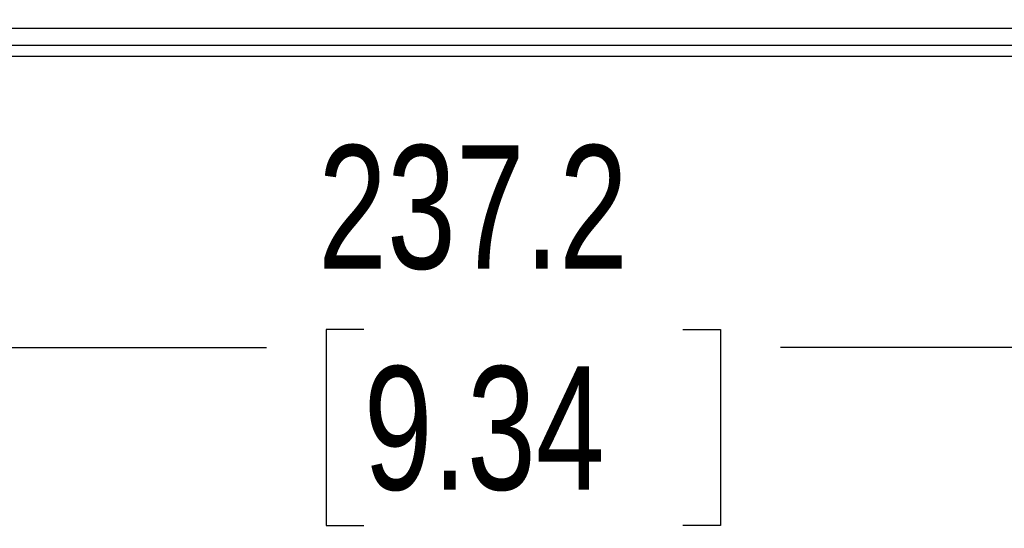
# Paper-space layout 'Web Drawing(2)' of a CAD drawing. Header units: millimetres. Extents: x 71 to 1085, y 76 to 849.
# Tile 42 of 63: x 347 to 426, y 638 to 679. Entities that reach past the tile are written whole.
import ezdxf

# ---------------------------------------------------------------- set-up
doc = ezdxf.new("R2010")
doc.units = ezdxf.units.MM
doc.layers.add('DIMENSIONS', color=140, linetype='Continuous', lineweight=25)
doc.styles.add('SLDTEXTSTYLE0', font='TXT', dxfattribs={"width": 0.75})
doc.dimstyles.new('SLDDIMSTYLE2', dxfattribs={"dimtxt": 10, "dimasz": 10, "dimexe": 0, "dimexo": 0.0625, "dimgap": 2.5, "dimtad": 0, "dimtih": 1, "dimtoh": 1, "dimdec": 1, "dimrnd": 1e-09, "dimzin": 12, "dimdsep": 46, "dimtxsty": 'SLDTEXTSTYLE0', "dimsah": 1, "dimcen": 0.09, "dimadec": 0, "dimazin": 3, "dimtfac": 1, "dimtdec": 1, "dimtofl": 0, "dimtmove": 0, "dimatfit": 3, "dimfxl": 0, "dimfrac": 2, "dimtolj": 1, "dimtzin": 12, "dimarcsym": 0})

# ---------------------------------------------------------------- blocks, each defined once
blk = doc.blocks.new('_D_21')
at = {"layer": 'DIMENSIONS'}
for p, q in [((268.894, 677.696), (268.894, 649.225)), ((506.116, 677.696), (506.116, 649.225)), ((374.574, 653.873), (371.527, 653.873)), ((371.527, 653.873), (371.527, 637.998)), ((400.435, 653.873), (403.482, 653.873)), ((403.482, 653.873), (403.482, 637.998)), ((268.894, 652.4), (366.681, 652.4)), ((506.116, 652.4), (408.329, 652.4)), ((371.527, 637.998), (374.574, 637.998)), ((403.482, 637.998), (400.435, 637.998))]:
    blk.add_line(p, q, dxfattribs=at)
for points in [[(268.894, 652.4), (278.894, 650.862), (278.894, 653.939)], [(506.116, 652.4), (496.116, 653.939), (496.116, 650.862)]]:
    blk.add_solid(points, dxfattribs=at)
at = {"layer": 'DIMENSIONS', "char_height": 10, "attachment_point": 1, "style": 'SLDTEXTSTYLE0'}
for s, insert in [('237.2', (370.88, 668.794)), ('9.34', (374.574, 650.888))]:
    blk.add_mtext(s, dxfattribs=dict(at, insert=insert))

psp = doc.layouts.new('Web Drawing(2)')

# ---------------------------------------------------------------- linework, layer by layer
for p, q in [((504.174, 678.246), (270.836, 678.246)), ((270.836, 676.9), (504.174, 676.9)), ((511.236, 675.972), (263.743, 675.972))]:
    psp.add_line(p, q)

# ---------------------------------------------------------------- dimensions: what is measured, and where the dimension line sits
at = {"layer": 'DIMENSIONS'}
dim = psp.add_linear_dim(base=(506.116, 652.4), p1=(268.894, 678.966), p2=(506.116, 678.966), angle=360, dimstyle='SLDDIMSTYLE2', dxfattribs=at)
dim.commit()
dim.dimension.update_dxf_attribs({"geometry": '_D_21', "text_midpoint": (387.505, 652.4), "dimtype": 160})

doc.saveas('drawing.dxf')
